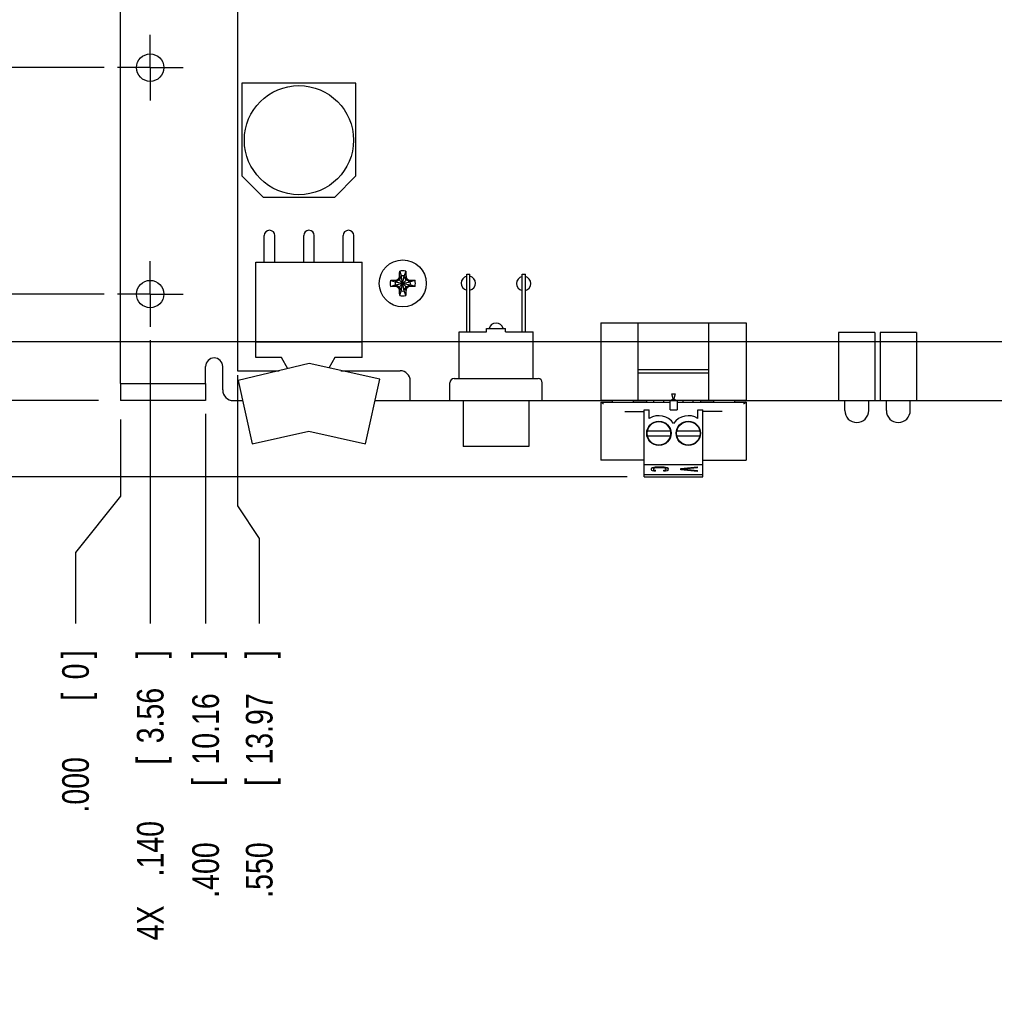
# Model space of a CAD drawing. Header units: inches. Extents: x 0 to 34, y 0 to 22.
# Tile 6 of 43: x 6.8 to 11.3, y 11.3 to 16. Entities that reach past the tile are written whole.
import ezdxf

# ---------------------------------------------------------------- set-up
doc = ezdxf.new("R2010")
doc.units = ezdxf.units.IN
doc.header["$LTSCALE"] = 1.87
doc.header["$MEASUREMENT"] = 0
doc.linetypes.add('CENTER', pattern=[0.6, 0.375, -0.075, 0.075, -0.075])
doc.layers.get('0').update_dxf_attribs({"linetype": 'CONTINUOUS'})
for name, color, linetype in [('DATUMCURVES', 7, 'CONTINUOUS'), ('DEFAULT_1', 7, 'CENTER'), ('DIMENSIONS', 7, 'CONTINUOUS')]:
    doc.layers.add(name, color=color, linetype=linetype)
doc.styles.get("Standard").update_dxf_attribs({"font": 'txt', "width": 0.8})
doc.dimstyles.new('DIMSTYLE_2', dxfattribs={"dimtxt": 0.125, "dimasz": 0.1875, "dimexe": 0.18, "dimexo": 0.0625, "dimgap": 0.09, "dimtad": 0, "dimtih": 1, "dimtoh": 1, "dimdec": 3, "dimzin": 4, "dimdsep": 46, "dimtxsty": 'STANDARD', "dimblk": '_FILLED', "dimblk1": '_FILLED', "dimblk2": '_FILLED', "dimcen": 0.09, "dimadec": 0, "dimazin": 0, "dimtp": 0.01, "dimtm": 0.01, "dimtfac": 1, "dimtdec": 3, "dimtofl": 0, "dimtmove": 0, "dimatfit": 3, "dimldrblk": '_FILLED', "dimfxl": 1, "dimtolj": 1, "dimtzin": 4, "dimarcsym": 0})

# ---------------------------------------------------------------- blocks, each defined once
blk = doc.blocks.new('*D4')
at = {"layer": 'DIMENSIONS', "color": 2, "linetype": 'CONTINUOUS'}
blk.add_line((7.3668, 14.461), (7.3668, 13.1318), dxfattribs=at)
at = {"layer": 'DIMENSIONS', "color": 2, "linetype": 'CONTINUOUS', "width": 0.8}
for s, p in [(']', (7.4293, 12.9693)), ('3.56', (7.4293, 12.5693)), ('[', (7.4293, 12.4693)), ('.140', (7.4293, 11.9443)), ('4X ', (7.4293, 11.6443))]:
    blk.add_text(s, height=0.125, rotation=90, dxfattribs=at).set_placement(p)
blk = doc.blocks.new('_FILLED')
at = {"color": 0, "linetype": 'BYBLOCK'}
blk.add_solid([(0, 0), (-1, 0.174), (-1, -0.174)], dxfattribs=at)
blk = doc.blocks.new('*D5')
at = {"layer": 'DIMENSIONS', "color": 2, "linetype": 'CONTINUOUS'}
blk.add_line((7.1501, 14.6777), (6.5393, 14.6777), dxfattribs=at)
at = {"layer": 'DIMENSIONS', "color": 2, "linetype": 'CONTINUOUS', "width": 0.8}
for s, p in [('2X ', (5.0518, 14.6152)), ('.500', (5.3518, 14.6152)), ('[', (5.8768, 14.6152)), ('12.7', (5.9768, 14.6152)), (']', (6.3768, 14.6152))]:
    blk.add_text(s, height=0.125, dxfattribs=at).set_placement(p)
blk = doc.blocks.new('*D6')
at = {"layer": 'DIMENSIONS', "color": 2, "linetype": 'CONTINUOUS'}
for p, q in [((7.2268, 14.0893), (7.2268, 13.7296)), ((7.2268, 13.7296), (7.0163, 13.4641)), ((7.0163, 13.4641), (7.0163, 13.1318))]:
    blk.add_line(p, q, dxfattribs=at)
at = {"layer": 'DIMENSIONS', "color": 2, "linetype": 'CONTINUOUS', "width": 0.8}
for s, p in [(']', (7.0788, 12.9693)), ('0', (7.0788, 12.8693)), ('[', (7.0788, 12.7693)), ('.000', (7.0788, 12.2443))]:
    blk.add_text(s, height=0.125, rotation=90, dxfattribs=at).set_placement(p)
blk = doc.blocks.new('*D7')
at = {"layer": 'DIMENSIONS', "color": 2, "linetype": 'CONTINUOUS'}
blk.add_line((7.1243, 14.1777), (6.5393, 14.1777), dxfattribs=at)
at = {"layer": 'DIMENSIONS', "color": 2, "linetype": 'CONTINUOUS', "width": 0.8}
for s, p in [('.000', (5.6518, 14.1152)), ('[', (6.1768, 14.1152)), ('0', (6.2768, 14.1152)), (']', (6.3768, 14.1152))]:
    blk.add_text(s, height=0.125, dxfattribs=at).set_placement(p)
blk = doc.blocks.new('*D8')
at = {"layer": 'DIMENSIONS', "color": 2, "linetype": 'CONTINUOUS'}
blk.add_line((7.1501, 15.7402), (6.5393, 15.7402), dxfattribs=at)
at = {"layer": 'DIMENSIONS', "color": 2, "linetype": 'CONTINUOUS', "width": 0.8}
for s, p in [('2X ', (4.8518, 15.6777)), ('1.563', (5.1518, 15.6777)), ('[', (5.7768, 15.6777)), ('39.69', (5.8768, 15.6777)), (']', (6.3768, 15.6777))]:
    blk.add_text(s, height=0.125, dxfattribs=at).set_placement(p)
blk = doc.blocks.new('*D9')
at = {"layer": 'DIMENSIONS', "color": 2, "linetype": 'CONTINUOUS'}
blk.add_line((7.1501, 16.7402), (6.5393, 16.7402), dxfattribs=at)
at = {"layer": 'DIMENSIONS', "color": 2, "linetype": 'CONTINUOUS', "width": 0.8}
for s, p in [('2X ', (4.8518, 16.6777)), ('2.563', (5.1518, 16.6777)), ('[', (5.7768, 16.6777)), ('65.09', (5.8768, 16.6777)), (']', (6.3768, 16.6777))]:
    blk.add_text(s, height=0.125, dxfattribs=at).set_placement(p)
blk = doc.blocks.new('*D10')
at = {"layer": 'DIMENSIONS', "color": 2, "linetype": 'CONTINUOUS'}
blk.add_line((7.1501, 17.9277), (6.5393, 17.9277), dxfattribs=at)
at = {"layer": 'DIMENSIONS', "color": 2, "linetype": 'CONTINUOUS', "width": 0.8}
for s, p in [('2X ', (4.8518, 17.8652)), ('3.750', (5.1518, 17.8652)), ('[', (5.7768, 17.8652)), ('95.25', (5.8768, 17.8652)), (']', (6.3768, 17.8652))]:
    blk.add_text(s, height=0.125, dxfattribs=at).set_placement(p)
blk = doc.blocks.new('*D11')
at = {"layer": 'DIMENSIONS', "color": 2, "linetype": 'CONTINUOUS'}
blk.add_line((7.0956, 18.1327), (6.5393, 18.1327), dxfattribs=at)
at = {"layer": 'DIMENSIONS', "color": 2, "linetype": 'CONTINUOUS', "width": 0.8}
for s, p in [('4X ', (4.7518, 18.0702)), ('3.955', (5.0518, 18.0702)), ('[', (5.6768, 18.0702)), ('100.46', (5.7768, 18.0702)), (']', (6.3768, 18.0702))]:
    blk.add_text(s, height=0.125, dxfattribs=at).set_placement(p)
blk = doc.blocks.new('*D12')
at = {"layer": 'DIMENSIONS', "color": 2, "linetype": 'CONTINUOUS'}
blk.add_line((7.4643, 18.3897), (6.5393, 18.3897), dxfattribs=at)
at = {"layer": 'DIMENSIONS', "color": 2, "linetype": 'CONTINUOUS', "width": 0.8}
for s, p in [('4.212', (5.0518, 18.3272)), ('[', (5.6768, 18.3272)), ('106.98', (5.7768, 18.3272)), (']', (6.3768, 18.3272))]:
    blk.add_text(s, height=0.125, dxfattribs=at).set_placement(p)
blk = doc.blocks.new('*D13')
at = {"layer": 'DIMENSIONS', "color": 2, "linetype": 'CONTINUOUS'}
for p, q in [((6.7346, 18.4717), (6.5393, 18.733)), ((7.4643, 18.4717), (6.7346, 18.4717))]:
    blk.add_line(p, q, dxfattribs=at)
at = {"layer": 'DIMENSIONS', "color": 2, "linetype": 'CONTINUOUS', "width": 0.8}
for s, p in [('4.294', (5.0518, 18.7355)), ('[', (5.6768, 18.7355)), ('109.07', (5.7768, 18.7355)), (']', (6.3768, 18.7355))]:
    blk.add_text(s, height=0.125, dxfattribs=at).set_placement(p)
blk = doc.blocks.new('*D14')
at = {"layer": 'DIMENSIONS', "color": 2, "linetype": 'CONTINUOUS'}
blk.add_line((9.6052, 13.8193), (6.5393, 13.8193), dxfattribs=at)
at = {"layer": 'DIMENSIONS', "color": 2, "linetype": 'CONTINUOUS', "width": 0.8}
for s, p in [('.358', (5.4518, 13.7568)), ('[', (5.9768, 13.7568)), ('9.1', (6.0768, 13.7568)), (']', (6.3768, 13.7568)), ('-', (5.3518, 13.7568))]:
    blk.add_text(s, height=0.125, dxfattribs=at).set_placement(p)
blk = doc.blocks.new('*D15')
at = {"layer": 'DIMENSIONS', "color": 2, "linetype": 'CONTINUOUS'}
blk.add_line((7.6268, 14.1152), (7.6268, 13.1318), dxfattribs=at)
at = {"layer": 'DIMENSIONS', "color": 2, "linetype": 'CONTINUOUS', "width": 0.8}
for s, p in [(']', (7.6893, 12.9693)), ('10.16', (7.6893, 12.4693)), ('[', (7.6893, 12.3693)), ('.400', (7.6893, 11.8443))]:
    blk.add_text(s, height=0.125, rotation=90, dxfattribs=at).set_placement(p)
blk = doc.blocks.new('*D16')
at = {"layer": 'DIMENSIONS', "color": 2, "linetype": 'CONTINUOUS'}
blk.add_line((16.1268, 14.1017), (16.1268, 13.1318), dxfattribs=at)
at = {"layer": 'DIMENSIONS', "color": 2, "linetype": 'CONTINUOUS', "width": 0.8}
for s, p in [(']', (16.1893, 12.9693)), ('226.06', (16.1893, 12.3693)), ('[', (16.1893, 12.2693)), ('8.900', (16.1893, 11.6443))]:
    blk.add_text(s, height=0.125, rotation=90, dxfattribs=at).set_placement(p)
blk = doc.blocks.new('*D17')
at = {"layer": 'DIMENSIONS', "color": 2, "linetype": 'CONTINUOUS'}
for p, q in [((16.5268, 14.0882), (16.5268, 13.7226)), ((16.5268, 13.7226), (16.6594, 13.5289)), ((16.6594, 13.5289), (16.6594, 13.1318))]:
    blk.add_line(p, q, dxfattribs=at)
at = {"layer": 'DIMENSIONS', "color": 2, "linetype": 'CONTINUOUS', "width": 0.8}
for s, p in [(']', (16.7219, 12.9693)), ('236.22', (16.7219, 12.3693)), ('[', (16.7219, 12.2693)), ('9.300', (16.7219, 11.6443))]:
    blk.add_text(s, height=0.125, rotation=90, dxfattribs=at).set_placement(p)
blk = doc.blocks.new('*D18')
at = {"layer": 'DIMENSIONS', "color": 2, "linetype": 'CONTINUOUS'}
blk.add_line((16.3868, 14.461), (16.3868, 13.1318), dxfattribs=at)
at = {"layer": 'DIMENSIONS', "color": 2, "linetype": 'CONTINUOUS', "width": 0.8}
for s, p in [(']', (16.4493, 12.9693)), ('232.66', (16.4493, 12.3693)), ('[', (16.4493, 12.2693)), ('9.160', (16.4493, 11.6443)), ('4X ', (16.4493, 11.3443))]:
    blk.add_text(s, height=0.125, rotation=90, dxfattribs=at).set_placement(p)
blk = doc.blocks.new('*D22')
at = {"layer": 'DIMENSIONS', "color": 2, "linetype": 'CONTINUOUS'}
for p, q in [((8.8906, 19.0934), (6.5393, 19.0934)), ((9.2712, 18.5643), (8.8906, 19.0934)), ((9.7551, 18.5643), (9.2712, 18.5643))]:
    blk.add_line(p, q, dxfattribs=at)
at = {"layer": 'DIMENSIONS', "color": 2, "linetype": 'CONTINUOUS', "width": 0.8}
for s, p in [('3X ', (4.7518, 19.0309)), ('4.387', (5.0518, 19.0309)), ('[', (5.6768, 19.0309)), ('111.42', (5.7768, 19.0309)), (']', (6.3768, 19.0309))]:
    blk.add_text(s, height=0.125, dxfattribs=at).set_placement(p)
blk = doc.blocks.new('*D35')
at = {"layer": 'DIMENSIONS', "color": 2, "linetype": 'CONTINUOUS'}
for p, q in [((15.9768, 14.1152), (15.9768, 13.836)), ((15.9768, 13.836), (15.7766, 13.6011)), ((15.7766, 13.6011), (15.7766, 13.1318))]:
    blk.add_line(p, q, dxfattribs=at)
at = {"layer": 'DIMENSIONS', "color": 2, "linetype": 'CONTINUOUS', "width": 0.8}
for s, p in [(']', (15.8391, 12.9693)), ('222.25', (15.8391, 12.3693)), ('[', (15.8391, 12.2693)), ('8.750', (15.8391, 11.6443))]:
    blk.add_text(s, height=0.125, rotation=90, dxfattribs=at).set_placement(p)
blk = doc.blocks.new('*D36')
at = {"layer": 'DIMENSIONS', "color": 2, "linetype": 'CONTINUOUS'}
blk.add_line((11.6573, 14.4527), (6.5393, 14.4527), dxfattribs=at)
at = {"layer": 'DIMENSIONS', "color": 2, "linetype": 'CONTINUOUS', "width": 0.8}
for s, p in [('.275', (5.3518, 14.3902)), ('[', (5.8768, 14.3902)), ('6.99', (5.9768, 14.3902)), (']', (6.3768, 14.3902))]:
    blk.add_text(s, height=0.125, dxfattribs=at).set_placement(p)
blk = doc.blocks.new('*D37')
at = {"layer": 'DIMENSIONS', "color": 2, "linetype": 'CONTINUOUS'}
blk.add_line((11.8768, 14.2332), (11.8768, 13.1318), dxfattribs=at)
at = {"layer": 'DIMENSIONS', "color": 2, "linetype": 'CONTINUOUS', "width": 0.8}
for s, p in [(']', (11.9393, 12.9693)), ('118.11', (11.9393, 12.3693)), ('[', (11.9393, 12.2693)), ('4.650', (11.9393, 11.6443))]:
    blk.add_text(s, height=0.125, rotation=90, dxfattribs=at).set_placement(p)
blk = doc.blocks.new('*D38')
at = {"layer": 'DIMENSIONS', "color": 2, "linetype": 'CONTINUOUS'}
for p, q in [((7.1184, 17.8277), (6.959, 17.6927)), ((7.7143, 17.8277), (7.1184, 17.8277)), ((6.959, 17.6927), (6.5393, 17.6927))]:
    blk.add_line(p, q, dxfattribs=at)
at = {"layer": 'DIMENSIONS', "color": 2, "linetype": 'CONTINUOUS', "width": 0.8}
for s, p in [('3.650', (5.1518, 17.6302)), ('[', (5.7768, 17.6302)), ('92.71', (5.8768, 17.6302)), (']', (6.3768, 17.6302))]:
    blk.add_text(s, height=0.125, dxfattribs=at).set_placement(p)
blk = doc.blocks.new('*D39')
at = {"layer": 'DIMENSIONS', "color": 2, "linetype": 'CONTINUOUS'}
for p, q in [((7.7768, 14.2964), (7.7768, 13.6838)), ((7.7768, 13.6838), (7.8782, 13.531)), ((7.8782, 13.531), (7.8782, 13.1318))]:
    blk.add_line(p, q, dxfattribs=at)
at = {"layer": 'DIMENSIONS', "color": 2, "linetype": 'CONTINUOUS', "width": 0.8}
for s, p in [(']', (7.9407, 12.9693)), ('13.97', (7.9407, 12.4693)), ('[', (7.9407, 12.3693)), ('.550', (7.9407, 11.8443))]:
    blk.add_text(s, height=0.125, rotation=90, dxfattribs=at).set_placement(p)

msp = doc.modelspace()

# ---------------------------------------------------------------- linework, layer by layer
at = {"color": 3, "linetype": 'CONTINUOUS'}
for p, q in [((7.2268, 14.2577), (7.2268, 18.0827)), ((7.6268, 14.2578), (7.6268, 14.3377)), ((7.7068, 14.2277), (7.7068, 14.3377)), ((7.2268, 14.2577), (7.6268, 14.2577)), ((7.7568, 14.1777), (7.8007, 14.1777)), ((8.4217, 14.1777), (8.5868, 14.1777))]:
    msp.add_line(p, q, dxfattribs=at)
at = {"color": 7, "linetype": 'CONTINUOUS'}
for p, q in [((7.7768, 17.5875), (7.7768, 14.3177)), ((7.7968, 15.6677), (7.7968, 15.2322)), ((8.3323, 15.6677), (7.7968, 15.6677)), ((8.3323, 15.2322), (8.3323, 15.6677)), ((7.8968, 15.1322), (7.7968, 15.2322)), ((8.3323, 15.2322), (8.2323, 15.1322)), ((7.8968, 15.1322), (8.2323, 15.1322)), ((7.9018, 14.8267), (7.9018, 14.9517)), ((7.9518, 14.8267), (7.9518, 14.9517)), ((8.0868, 14.8267), (8.0868, 14.9517)), ((8.1368, 14.8267), (8.1368, 14.9517)), ((8.2718, 14.8267), (8.2718, 14.9517)), ((8.3218, 14.8267), (8.3218, 14.9517)), ((7.8618, 14.3797), (7.8618, 14.8267)), ((7.8618, 14.8267), (8.3618, 14.8267)), ((8.3618, 14.3797), (8.3618, 14.8267)), ((8.4944, 14.742), (8.5164, 14.735)), ((8.5353, 14.7442), (8.5193, 14.735)), ((8.5193, 14.735), (8.5228, 14.743)), ((8.5722, 14.7074), (8.5315, 14.7481)), ((8.5315, 14.7074), (8.5722, 14.7481)), ((8.5445, 14.7602), (8.5353, 14.7442)), ((8.5365, 14.7567), (8.5445, 14.7602)), ((8.5376, 14.7852), (8.5445, 14.7631)), ((8.5591, 14.6923), (8.5445, 14.7631)), ((8.5445, 14.7631), (8.5445, 14.7602)), ((8.5445, 14.6923), (8.5591, 14.7631)), ((8.5591, 14.6952), (8.5445, 14.7602)), ((8.5445, 14.6952), (8.5591, 14.7602)), ((8.5661, 14.7852), (8.5591, 14.7631)), ((8.5591, 14.7602), (8.5591, 14.7631)), ((8.5683, 14.7442), (8.5591, 14.7602)), ((8.5591, 14.7602), (8.5671, 14.7567)), ((8.5843, 14.735), (8.5683, 14.7442)), ((8.5808, 14.743), (8.5843, 14.735)), ((8.6092, 14.742), (8.5872, 14.735)), ((8.8518, 14.5007), (8.8518, 14.7717)), ((8.8518, 14.7717), (8.8668, 14.7717)), ((8.8668, 14.5007), (8.8668, 14.7717)), ((8.8671, 14.7017), (8.8671, 14.7517)), ((9.1117, 14.5007), (9.1117, 14.7717)), ((9.1117, 14.7717), (9.1269, 14.7717)), ((9.1269, 14.5007), (9.1269, 14.7717)), ((8.4944, 14.7135), (8.5164, 14.7204)), ((8.5164, 14.735), (8.5872, 14.7204)), ((8.5193, 14.735), (8.5164, 14.735)), ((8.5164, 14.7204), (8.5872, 14.735)), ((8.5164, 14.7204), (8.5193, 14.7204)), ((8.5193, 14.735), (8.5843, 14.7204)), ((8.5193, 14.7204), (8.5843, 14.735)), ((8.5228, 14.7125), (8.5193, 14.7204)), ((8.5193, 14.7204), (8.5353, 14.7112)), ((8.5353, 14.7112), (8.5445, 14.6952)), ((8.5445, 14.6952), (8.5365, 14.6987)), ((8.5445, 14.6952), (8.5445, 14.6923)), ((8.5591, 14.6952), (8.5683, 14.7112)), ((8.5671, 14.6987), (8.5591, 14.6952)), ((8.5591, 14.6923), (8.5591, 14.6952)), ((8.5683, 14.7112), (8.5843, 14.7204)), ((8.5808, 14.7125), (8.5843, 14.7204)), ((8.5872, 14.735), (8.5843, 14.735)), ((8.5843, 14.7204), (8.5872, 14.7204)), ((8.6092, 14.7135), (8.5872, 14.7204)), ((8.8668, 14.7017), (8.8671, 14.7017)), ((8.5376, 14.6703), (8.5445, 14.6923)), ((8.5661, 14.6703), (8.5591, 14.6923)), ((8.9444, 14.5007), (8.9444, 14.5157)), ((8.9444, 14.5157), (9.0344, 14.5157)), ((9.0344, 14.5007), (9.0344, 14.5157)), ((9.4818, 14.5419), (9.4818, 14.1797)), ((9.4818, 14.5419), (10.1629, 14.5419)), ((9.657, 14.1797), (9.657, 14.5419)), ((9.9877, 14.1797), (9.9877, 14.5419)), ((10.1629, 14.5419), (10.1629, 14.1797)), ((8.8159, 14.2807), (8.8159, 14.5007)), ((8.8159, 14.5007), (8.9444, 14.5007)), ((9.0344, 14.5007), (9.1629, 14.5007)), ((9.1629, 14.2807), (9.1629, 14.5007)), ((10.7668, 14.4977), (10.5968, 14.4977)), ((10.5968, 14.4977), (10.5968, 14.1777)), ((10.7668, 14.4977), (10.7668, 14.1777)), ((10.9618, 14.4977), (10.7918, 14.4977)), ((10.7918, 14.4977), (10.7918, 14.1777)), ((10.9618, 14.4977), (10.9618, 14.1777)), ((8.3618, 14.4517), (7.8618, 14.4517)), ((7.9822, 14.3797), (7.8618, 14.3797)), ((8.0124, 14.3273), (7.9822, 14.3797)), ((8.2327, 14.3797), (8.2043, 14.3305)), ((8.3618, 14.3797), (8.2327, 14.3797)), ((8.1119, 14.351), (7.7798, 14.272)), ((8.4438, 14.2774), (8.1119, 14.351)), ((7.7768, 14.3177), (7.972, 14.3177)), ((8.2618, 14.3177), (8.5398, 14.3177)), ((8.7924, 14.2807), (9.1864, 14.2807)), ((9.9877, 14.3215), (9.657, 14.3215)), ((9.9877, 14.3057), (9.657, 14.3057)), ((7.2268, 14.2577), (7.2268, 14.1777)), ((7.6268, 14.2577), (7.6268, 14.1777)), ((7.7798, 14.272), (7.8457, 13.9747)), ((8.3767, 13.9747), (8.4438, 14.2774)), ((8.5868, 14.1777), (8.5868, 14.2707)), ((8.7724, 14.1777), (8.7724, 14.2607)), ((9.2064, 14.1777), (9.2064, 14.2607)), ((9.8224, 14.1797), (9.8145, 14.2093)), ((9.8145, 14.2093), (9.8303, 14.2093)), ((9.8303, 14.2093), (9.8224, 14.1797)), ((7.6268, 14.1777), (7.2268, 14.1777)), ((8.5868, 14.1777), (9.535, 14.1777)), ((8.8354, 14.1777), (8.8354, 13.9627)), ((9.1434, 14.1777), (9.1434, 13.9627)), ((9.4818, 14.1797), (10.1629, 14.1797)), ((9.4818, 14.1697), (9.4818, 13.8981)), ((9.4818, 14.1697), (9.8056, 14.1697)), ((9.535, 14.1797), (9.535, 14.1697)), ((9.6334, 14.1797), (9.6334, 14.1697)), ((9.6334, 14.1777), (9.6952, 14.1777)), ((9.6954, 14.1797), (9.6952, 14.1697)), ((9.7298, 14.1697), (9.7298, 14.1797)), ((9.7771, 14.1697), (9.7771, 14.1797)), ((9.8056, 14.1697), (9.8055, 14.1797)), ((9.8056, 14.1777), (9.8391, 14.1777)), ((9.8056, 14.1343), (9.8056, 14.1697)), ((9.8145, 14.1837), (9.8145, 14.1797)), ((9.8302, 14.1797), (9.8302, 14.1837)), ((9.8393, 14.1797), (9.8391, 14.1697)), ((9.8391, 14.1697), (9.8391, 14.1343)), ((9.8391, 14.1697), (10.1629, 14.1697)), ((9.8676, 14.1697), (9.8676, 14.1797)), ((9.9149, 14.1697), (9.9149, 14.1797)), ((9.9495, 14.1697), (9.9494, 14.1797)), ((9.9495, 14.1777), (10.0113, 14.1777)), ((10.0113, 14.1697), (10.0113, 14.1797)), ((10.1098, 14.1697), (10.1098, 14.1797)), ((10.1098, 14.1777), (15.2524, 14.1777)), ((10.1629, 14.1697), (10.1629, 13.8981)), ((10.6258, 14.1307), (10.6258, 14.1777)), ((10.7378, 14.1307), (10.7378, 14.1777)), ((10.8208, 14.1307), (10.8208, 14.1777)), ((10.9328, 14.1307), (10.9328, 14.1777)), ((9.5939, 14.1264), (9.6846, 14.1264)), ((9.6846, 13.8193), (9.6846, 14.1343)), ((9.6846, 14.1343), (9.7082, 14.1343)), ((9.7082, 14.0932), (9.7082, 14.1343)), ((9.8056, 14.1343), (9.8391, 14.1343)), ((9.9365, 14.1343), (9.9602, 14.1343)), ((9.9365, 14.0932), (9.9365, 14.1343)), ((9.9602, 13.8193), (9.9602, 14.1343)), ((10.0508, 14.1264), (9.9602, 14.1264)), ((7.8457, 13.9747), (8.1112, 14.0336)), ((8.1112, 14.0336), (8.3767, 13.9747)), ((9.6996, 14.0359), (9.8073, 14.0359)), ((9.6996, 14.0123), (9.8073, 14.0123)), ((9.8374, 14.0359), (9.9451, 14.0359)), ((9.8374, 14.0123), (9.9451, 14.0123)), ((9.1434, 13.9627), (8.8354, 13.9627)), ((9.6846, 13.8981), (9.4818, 13.8981)), ((9.6846, 13.8784), (9.9602, 13.8784)), ((9.7199, 13.8617), (9.7233, 13.8637)), ((9.7233, 13.8637), (9.73, 13.8657)), ((9.7233, 13.8618), (9.73, 13.8638)), ((9.7233, 13.8618), (9.7233, 13.8637)), ((9.73, 13.8657), (9.7367, 13.8667)), ((9.73, 13.8638), (9.73, 13.8657)), ((9.73, 13.8638), (9.7367, 13.8648)), ((9.7367, 13.8667), (9.745, 13.8672)), ((9.7367, 13.8648), (9.7367, 13.8667)), ((9.7367, 13.8648), (9.745, 13.8653)), ((9.745, 13.8653), (9.745, 13.8672)), ((9.745, 13.8672), (9.7702, 13.8672)), ((9.745, 13.8653), (9.7702, 13.8653)), ((9.7702, 13.8672), (9.7785, 13.8667)), ((9.7702, 13.8653), (9.7702, 13.8672)), ((9.7702, 13.8653), (9.7785, 13.8648)), ((9.7785, 13.8667), (9.7852, 13.8657)), ((9.7785, 13.8648), (9.7785, 13.8667)), ((9.7785, 13.8648), (9.7852, 13.8638)), ((9.7852, 13.8657), (9.7919, 13.8637)), ((9.7852, 13.8638), (9.7852, 13.8657)), ((9.7852, 13.8638), (9.7919, 13.8618)), ((9.7919, 13.8637), (9.7953, 13.8617)), ((9.7919, 13.8618), (9.7919, 13.8637)), ((9.856, 13.8592), (9.9348, 13.8672)), ((9.856, 13.8573), (9.9348, 13.8653)), ((9.9348, 13.8623), (9.9348, 13.8672)), ((9.9602, 13.8981), (10.1629, 13.8981)), ((9.6846, 13.8315), (9.9602, 13.8315)), ((9.6846, 13.8193), (9.9602, 13.8193)), ((9.7182, 13.8592), (9.7199, 13.8617)), ((9.7182, 13.8573), (9.7199, 13.8598)), ((9.7182, 13.8528), (9.7182, 13.8592)), ((9.7199, 13.8502), (9.7182, 13.8528)), ((9.7199, 13.8598), (9.7233, 13.8618)), ((9.7199, 13.8598), (9.7199, 13.8617)), ((9.7233, 13.8482), (9.7199, 13.8502)), ((9.73, 13.8462), (9.7233, 13.8482)), ((9.73, 13.8593), (9.7283, 13.8573)), ((9.7283, 13.8573), (9.7283, 13.8528)), ((9.7283, 13.8546), (9.73, 13.8526)), ((9.7283, 13.8528), (9.73, 13.8507)), ((9.7333, 13.8608), (9.73, 13.8593)), ((9.73, 13.8526), (9.7333, 13.8511)), ((9.73, 13.8507), (9.73, 13.8526)), ((9.73, 13.8507), (9.7333, 13.8492)), ((9.7383, 13.8457), (9.73, 13.8462)), ((9.7383, 13.8618), (9.7333, 13.8608)), ((9.7333, 13.8511), (9.7383, 13.8506)), ((9.7333, 13.8492), (9.7333, 13.8511)), ((9.7333, 13.8492), (9.7383, 13.8487)), ((9.745, 13.8623), (9.7383, 13.8618)), ((9.7383, 13.8457), (9.7383, 13.8506)), ((9.7702, 13.8623), (9.745, 13.8623)), ((9.7769, 13.8618), (9.7702, 13.8623)), ((9.7819, 13.8608), (9.7769, 13.8618)), ((9.7769, 13.8506), (9.7819, 13.8511)), ((9.7769, 13.8457), (9.7769, 13.8506)), ((9.7769, 13.8487), (9.7819, 13.8492)), ((9.7852, 13.8462), (9.7769, 13.8457)), ((9.7852, 13.8593), (9.7819, 13.8608)), ((9.7819, 13.8511), (9.7852, 13.8526)), ((9.7819, 13.8492), (9.7819, 13.8511)), ((9.7819, 13.8492), (9.7852, 13.8507)), ((9.7869, 13.8573), (9.7852, 13.8593)), ((9.7852, 13.8526), (9.7869, 13.8546)), ((9.7852, 13.8507), (9.7869, 13.8528)), ((9.7852, 13.8507), (9.7852, 13.8526)), ((9.7919, 13.8482), (9.7852, 13.8462)), ((9.7869, 13.8528), (9.7869, 13.8573)), ((9.7919, 13.8618), (9.7953, 13.8598)), ((9.7953, 13.8502), (9.7919, 13.8482)), ((9.7953, 13.8617), (9.797, 13.8592)), ((9.7953, 13.8598), (9.7953, 13.8617)), ((9.7953, 13.8598), (9.797, 13.8573)), ((9.797, 13.8528), (9.7953, 13.8502)), ((9.797, 13.8528), (9.797, 13.8592)), ((9.856, 13.8533), (9.856, 13.8592)), ((9.9348, 13.8452), (9.856, 13.8533)), ((9.9348, 13.8623), (9.8661, 13.8553)), ((9.8661, 13.8553), (9.9348, 13.8482)), ((9.8753, 13.8562), (9.9348, 13.8501)), ((9.9348, 13.8452), (9.9348, 13.8501))]:
    msp.add_line(p, q, dxfattribs=at)
at = {"color": 3, "linetype": 'CONTINUOUS'}
for centre in [(7.3668, 15.7402), (7.3668, 14.6777)]:
    msp.add_circle(centre, 0.0643, dxfattribs=at)
at = {"color": 7, "linetype": 'CONTINUOUS'}
for centre, radius in [((8.0646, 15.4), 0.256), ((8.5518, 14.7277), 0.1102), ((9.7535, 14.0241), 0.0571), ((9.7535, 14.0241), 0.0551), ((9.8913, 14.0241), 0.0571), ((9.8913, 14.0241), 0.0551)]:
    msp.add_circle(centre, radius, dxfattribs=at)
for centre, radius, start, end in [((7.9268, 14.9517), 0.025, 0, 180), ((8.1118, 14.9517), 0.025, 0, 180), ((8.2968, 14.9517), 0.025, 0, 180), ((8.5518, 14.7277), 0.0592, 76.0695, 103.9305), ((8.5518, 14.7277), 0.0592, 166.0695, 193.9305), ((8.5518, 14.7277), 0.0361, 78.3738, 101.6262), ((8.5518, 14.7277), 0.0592, 346.0695, 13.9305), ((8.5518, 14.7277), 0.0361, 168.3738, 191.6262), ((8.5518, 14.7277), 0.0361, 348.3738, 11.6262), ((8.5518, 14.7277), 0.0592, 256.0695, 283.9305), ((8.5518, 14.7277), 0.0361, 258.3738, 281.6262), ((8.5398, 14.2707), 0.047, 0, 90), ((8.7924, 14.2607), 0.02, 90, 180), ((9.1864, 14.2607), 0.02, 0, 90), ((9.7535, 14.0241), 0.0827, 33.5573, 123.2043), ((9.8913, 14.0241), 0.0827, 56.7957, 146.4427), ((10.6818, 14.1307), 0.056, 180, 360), ((10.8768, 14.1307), 0.056, 180, 360)]:
    msp.add_arc(centre, radius, start, end, dxfattribs=at)
at = {"color": 3, "linetype": 'CONTINUOUS'}
for centre, radius, start, end in [((7.6668, 14.3377), 0.04, 0, 180), ((7.7568, 14.2277), 0.05, 180, 270)]:
    msp.add_arc(centre, radius, start, end, dxfattribs=at)
at = {"color": 7, "linetype": 'CONTINUOUS'}
for points, knots in [([(8.4944, 14.742), (8.4962, 14.7421), (8.4997, 14.7423), (8.5049, 14.7425), (8.5098, 14.7427), (8.5145, 14.7428), (8.5188, 14.7429), (8.5215, 14.743), (8.5228, 14.743)], [0, 0, 0, 0, 0.187965, 0.371554, 0.547682, 0.713203, 0.864986, 1, 1, 1, 1]), ([(8.5228, 14.743), (8.5235, 14.7434), (8.5248, 14.7442), (8.5268, 14.7453), (8.5281, 14.7461), (8.5287, 14.7465)], [0, 0, 0, 0, 0.336109, 0.669495, 1, 1, 1, 1]), ([(8.5287, 14.7465), (8.529, 14.7467), (8.5297, 14.747), (8.5306, 14.7475), (8.5312, 14.7479), (8.5315, 14.7481)], [0, 0, 0, 0, 0.3328, 0.666343, 1, 1, 1, 1]), ([(8.5315, 14.7481), (8.5317, 14.7484), (8.532, 14.749), (8.5325, 14.7499), (8.5329, 14.7505), (8.5331, 14.7508)], [0, 0, 0, 0, 0.333757, 0.667303, 1, 1, 1, 1]), ([(8.5331, 14.7508), (8.5334, 14.7515), (8.5342, 14.7528), (8.5354, 14.7548), (8.5361, 14.7561), (8.5365, 14.7567)], [0, 0, 0, 0, 0.331349, 0.664776, 1, 1, 1, 1]), ([(8.5365, 14.7567), (8.5366, 14.7578), (8.5366, 14.7601), (8.5367, 14.7636), (8.5368, 14.7674), (8.5369, 14.7715), (8.5371, 14.7758), (8.5373, 14.7804), (8.5375, 14.7835), (8.5376, 14.7852)], [0, 0, 0, 0, 0.114405, 0.238511, 0.372304, 0.51566, 0.668338, 0.829958, 1, 1, 1, 1]), ([(8.5661, 14.7852), (8.5662, 14.7834), (8.5663, 14.7799), (8.5666, 14.7747), (8.5668, 14.7697), (8.5669, 14.765), (8.567, 14.7607), (8.5671, 14.758), (8.5671, 14.7567)], [0, 0, 0, 0, 0.187965, 0.371554, 0.547682, 0.713203, 0.864986, 1, 1, 1, 1]), ([(8.5671, 14.7567), (8.5675, 14.7561), (8.5683, 14.7547), (8.5694, 14.7528), (8.5702, 14.7515), (8.5706, 14.7508)], [0, 0, 0, 0, 0.336109, 0.669495, 1, 1, 1, 1]), ([(8.5706, 14.7508), (8.5707, 14.7505), (8.5711, 14.7499), (8.5716, 14.749), (8.572, 14.7484), (8.5722, 14.7481)], [0, 0, 0, 0, 0.3328, 0.666343, 1, 1, 1, 1]), ([(8.5722, 14.7481), (8.5725, 14.7479), (8.5731, 14.7475), (8.574, 14.747), (8.5746, 14.7467), (8.5749, 14.7465)], [0, 0, 0, 0, 0.333757, 0.667303, 1, 1, 1, 1]), ([(8.5749, 14.7465), (8.5755, 14.7461), (8.5769, 14.7453), (8.5788, 14.7442), (8.5802, 14.7434), (8.5808, 14.743)], [0, 0, 0, 0, 0.331349, 0.664776, 1, 1, 1, 1]), ([(8.5808, 14.743), (8.5819, 14.743), (8.5842, 14.7429), (8.5877, 14.7429), (8.5915, 14.7428), (8.5956, 14.7426), (8.5999, 14.7424), (8.6045, 14.7422), (8.6076, 14.7421), (8.6092, 14.742)], [0, 0, 0, 0, 0.114405, 0.238511, 0.372304, 0.51566, 0.668338, 0.829958, 1, 1, 1, 1]), ([(8.5228, 14.7125), (8.5217, 14.7125), (8.5195, 14.7125), (8.5159, 14.7126), (8.5121, 14.7127), (8.5081, 14.7128), (8.5037, 14.713), (8.4991, 14.7132), (8.496, 14.7134), (8.4944, 14.7135)], [0, 0, 0, 0, 0.114405, 0.238511, 0.372304, 0.51566, 0.668338, 0.829958, 1, 1, 1, 1]), ([(8.5287, 14.709), (8.5281, 14.7094), (8.5268, 14.7101), (8.5248, 14.7113), (8.5235, 14.7121), (8.5228, 14.7125)], [0, 0, 0, 0, 0.331349, 0.664776, 1, 1, 1, 1]), ([(8.5315, 14.7074), (8.5312, 14.7076), (8.5306, 14.7079), (8.5297, 14.7085), (8.529, 14.7088), (8.5287, 14.709)], [0, 0, 0, 0, 0.333757, 0.667303, 1, 1, 1, 1]), ([(8.5331, 14.7047), (8.5329, 14.705), (8.5325, 14.7056), (8.532, 14.7065), (8.5317, 14.7071), (8.5315, 14.7074)], [0, 0, 0, 0, 0.3328, 0.666343, 1, 1, 1, 1]), ([(8.5365, 14.6987), (8.5361, 14.6994), (8.5354, 14.7007), (8.5342, 14.7027), (8.5334, 14.704), (8.5331, 14.7047)], [0, 0, 0, 0, 0.336109, 0.669495, 1, 1, 1, 1]), ([(8.5376, 14.6703), (8.5375, 14.6721), (8.5373, 14.6756), (8.5371, 14.6808), (8.5369, 14.6858), (8.5367, 14.6904), (8.5366, 14.6947), (8.5366, 14.6974), (8.5365, 14.6987)], [0, 0, 0, 0, 0.187965, 0.371554, 0.547682, 0.713203, 0.864986, 1, 1, 1, 1]), ([(8.5671, 14.6987), (8.5671, 14.6976), (8.567, 14.6954), (8.5669, 14.6919), (8.5668, 14.688), (8.5667, 14.684), (8.5665, 14.6796), (8.5663, 14.6751), (8.5662, 14.6719), (8.5661, 14.6703)], [0, 0, 0, 0, 0.114405, 0.238511, 0.372304, 0.51566, 0.668338, 0.829958, 1, 1, 1, 1]), ([(8.5706, 14.7047), (8.5702, 14.704), (8.5694, 14.7027), (8.5683, 14.7007), (8.5675, 14.6994), (8.5671, 14.6987)], [0, 0, 0, 0, 0.331349, 0.664776, 1, 1, 1, 1]), ([(8.5722, 14.7074), (8.572, 14.7071), (8.5716, 14.7065), (8.5711, 14.7056), (8.5707, 14.705), (8.5706, 14.7047)], [0, 0, 0, 0, 0.333757, 0.667303, 1, 1, 1, 1]), ([(8.5749, 14.709), (8.5746, 14.7088), (8.574, 14.7085), (8.5731, 14.7079), (8.5725, 14.7076), (8.5722, 14.7074)], [0, 0, 0, 0, 0.3328, 0.666343, 1, 1, 1, 1]), ([(8.5808, 14.7125), (8.5802, 14.7121), (8.5788, 14.7113), (8.5769, 14.7101), (8.5755, 14.7094), (8.5749, 14.709)], [0, 0, 0, 0, 0.336109, 0.669494, 1, 1, 1, 1]), ([(8.6092, 14.7135), (8.6074, 14.7134), (8.604, 14.7132), (8.5991, 14.713), (8.5947, 14.7128), (8.5907, 14.7127), (8.5871, 14.7126), (8.5839, 14.7125), (8.5818, 14.7125), (8.5808, 14.7125)], [0, 0, 0, 0, 0.189542, 0.361695, 0.517297, 0.657331, 0.78244, 0.895412, 1, 1, 1, 1]), ([(9.4936, 14.1619), (9.4925, 14.1627), (9.4906, 14.1644), (9.4878, 14.1665), (9.4856, 14.1682), (9.4839, 14.1693), (9.4829, 14.1697), (9.4825, 14.1697)], [0, 0, 0, 0, 0.304932, 0.562953, 0.768371, 0.914852, 1, 1, 1, 1]), ([(10.1622, 14.1697), (10.1619, 14.1697), (10.1608, 14.1693), (10.1592, 14.1682), (10.1569, 14.1666), (10.1542, 14.1644), (10.1522, 14.1627), (10.1511, 14.1619)], [0, 0, 0, 0, 0.084891, 0.230946, 0.436138, 0.694397, 1, 1, 1, 1])]:
    msp.add_open_spline(points, degree=3, knots=knots, dxfattribs=at)
at = {"layer": 'DATUMCURVES', "color": 4, "linetype": 'CONTINUOUS'}
for centre, start, end in [((8.8594, 14.7282), 103.0477, 256.9523), ((8.8594, 14.7282), 282.8285, 77.1715), ((9.1189, 14.7267), 102.5022, 257.4978), ((9.1189, 14.7267), 283.8185, 76.1815), ((8.9894, 14.5082), 12.9398, 167.0602)]:
    msp.add_arc(centre, 0.0335, start, end, dxfattribs=at)
at = {"layer": 'DEFAULT_1', "color": 7, "linetype": 'CENTER'}
for p, q in [((7.3668, 15.7402), (7.3668, 15.8945)), ((7.3668, 15.7402), (7.2126, 15.7402)), ((7.3668, 15.7402), (7.3668, 15.586)), ((7.3668, 15.7402), (7.5211, 15.7402)), ((7.3668, 14.6777), (7.3668, 14.832)), ((7.3668, 14.6777), (7.2126, 14.6777)), ((7.3668, 14.6777), (7.3668, 14.5235)), ((7.3668, 14.6777), (7.5211, 14.6777))]:
    msp.add_line(p, q, dxfattribs=at)

# ---------------------------------------------------------------- dimensions: what is measured, and where the dimension line sits
at = {"layer": 'DIMENSIONS', "color": 2, "linetype": 'CONTINUOUS'}
for feature_location, offset, dtype, origin, text, picture, middle in [((9.7551, 18.5643), (-3.2158, 0.5291), 0, (9.8675, 14.1777), '3X <>', '*D22', (5.6143, 19.0934)), ((7.0956, 18.1327), (-0.5563, 0), 0, (7.2768, 14.1777), '4X <>', '*D11', (5.6143, 18.1327)), ((7.1501, 17.9277), (-0.6108, 0), 0, (7.2126, 14.1777), '2X <>', '*D10', (5.6643, 17.9277)), ((7.1500644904, 16.740231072), (-0.61075, 0), 0, (7.2125644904, 14.177731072), '2X <>', '*D9', (5.6643144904, 16.740231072)), ((7.1500644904, 15.740231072), (-0.61075, 0), 0, (7.2125644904, 14.177731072), '2X <>', '*D8', (5.6643144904, 15.740231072)), ((7.1501, 14.6777), (-0.6108, 0), 0, (7.2768, 14.1777), '2X <>', '*D5', (5.7643, 14.6777)), ((16.3868, 14.461), (0, -1.3291), 1, (7.2268, 14.5235), '4X <>', '*D18', (16.3868, 12.2068)), ((7.3668, 14.461), (0, -1.3291), 1, (7.2268, 14.3377), '4X <>', '*D4', (7.3668, 12.3568)), ((9.6052, 13.8193), (-3.0658, 0), 0, (9.6846, 14.1777), '-<>', '*D14', (5.9143, 13.8193))]:
    dim = msp.add_ordinate_dim(feature_location=feature_location, offset=offset, dtype=dtype, origin=origin, text=text, dimstyle='DIMSTYLE_2', dxfattribs=at)
    dim.commit()
    dim.dimension.update_dxf_attribs({"geometry": picture, "text_midpoint": middle})
for feature_location, offset, dtype, origin, picture, middle in [((7.4643, 18.4717), (-0.925, 0.2612), 0, (7.5268, 14.1777), '*D13', (5.7643, 18.798)), ((7.4643, 18.3897), (-0.925, 0), 0, (7.5268, 14.1777), '*D12', (5.7643, 18.3897)), ((7.7143, 17.8277), (-1.175, -0.1351), 0, (7.7768, 14.1777), '*D38', (5.8143, 17.6927)), ((11.6573, 14.4527), (-5.118, 0), 0, (11.7198, 14.1777), '*D36', (5.9143, 14.4527)), ((7.2268, 14.0893), (-0.2105, -0.9575), 0, (7.2268, 14.3377), '*D6', (7.0163, 12.6568)), ((7.7768, 14.2964), (0.1014, -1.1645), 0, (7.2268, 14.3177), '*D39', (7.8782, 12.4568)), ((11.8768, 14.2332), (0, -1.1014), 1, (7.2268, 14.2957), '*D37', (11.8768, 12.3568)), ((7.1243428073, 14.177731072), (-0.5850283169, 0), 0, (7.2768144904, 14.177731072), '*D7', (6.0643144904, 14.177731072)), ((16.1268, 14.1017), (0, -0.9699), 1, (7.2268, 14.2578), '*D16', (16.1268, 12.3568)), ((16.52681, 14.08816), (0.1326, -0.95632), 0, (7.22681, 14.25773), '*D17', (16.65942, 12.35684)), ((7.6268, 14.1152), (0, -0.9834), 1, (7.2268, 14.1777), '*D15', (7.6268, 12.4568)), ((15.9768144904, 14.115231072), (-0.2002235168, -0.9833937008), 0, (7.2268144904, 14.177731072), '*D35', (15.7765909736, 12.3568373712))]:
    dim = msp.add_ordinate_dim(feature_location=feature_location, offset=offset, dtype=dtype, origin=origin, dimstyle='DIMSTYLE_2', dxfattribs=at)
    dim.commit()
    dim.dimension.update_dxf_attribs({"geometry": picture, "text_midpoint": middle})

doc.saveas('drawing.dxf')
